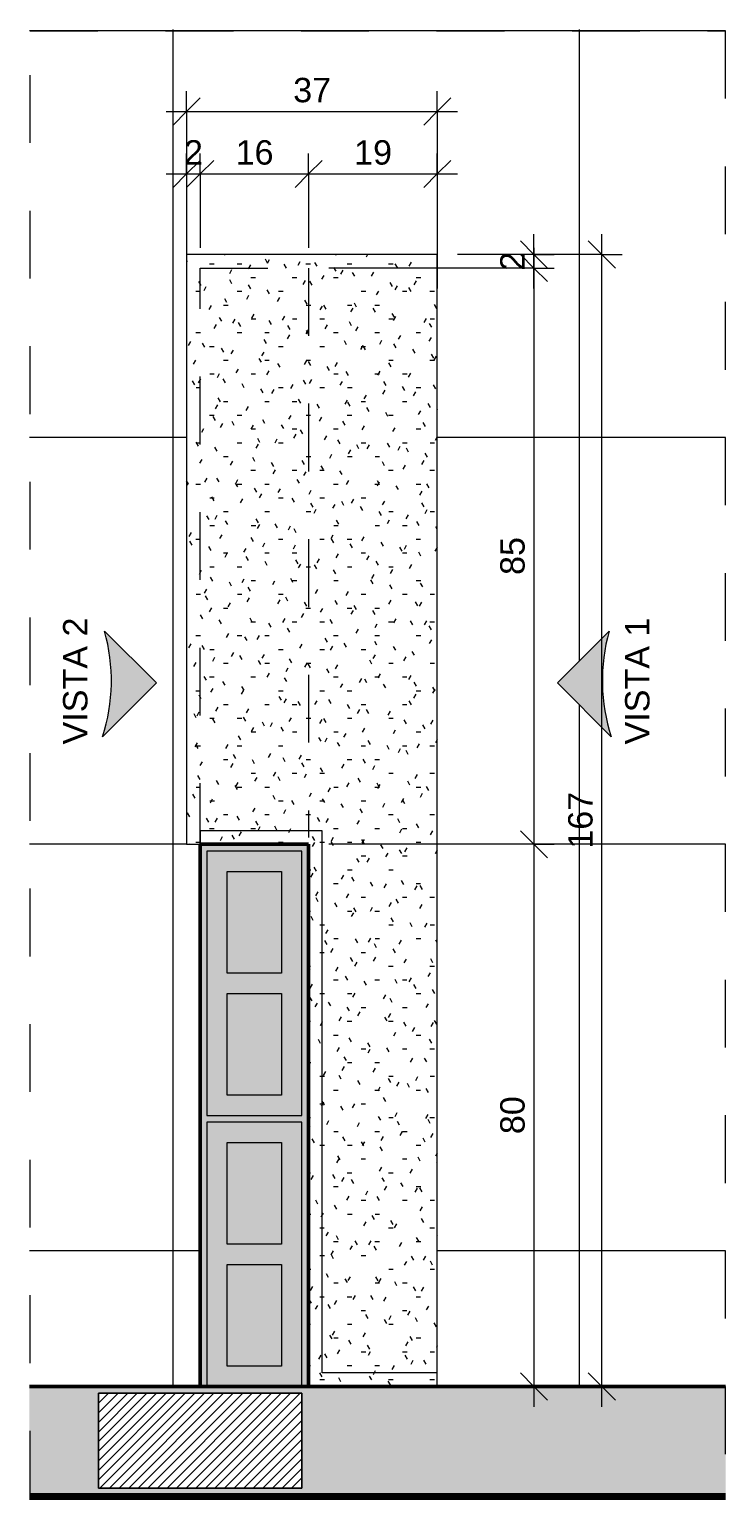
# Model space of a CAD drawing. Header units: metres. Extents: x -0.3 to 17.5, y -18.2 to 2.6.
# Tile 1 of 8: x 9.9 to 10.9, y -18.2 to -16.1. Entities that reach past the tile are written whole.
import ezdxf

# ---------------------------------------------------------------- set-up
doc = ezdxf.new("R2010")
doc.units = ezdxf.units.M
doc.linetypes.add('Projeção', pattern=[0.003969, 0.002381, -0.001587])
for name, color, linetype, lineweight in [('A-ANNO-DIMS', 7, 'Continuous', 9), ('A-ANNO-DIMS-20', 7, 'Continuous', 9), ('A-DETL-GENF', 7, 'Continuous', 5), ('A-FLOR-OVHD', 7, 'Projeção', 5), ('A-FLOR-PATT', 7, 'Continuous', 50), ('A-WALL-PATT', 7, 'Continuous', 5), ('G-ANNO-TEXT', 7, 'Continuous', 9), ('I-WALL', 7, 'Continuous', 5), ('Q-CASE', 7, 'Continuous', 5), ('Q-SPCQ', 7, 'Continuous', 5)]:
    doc.layers.add(name, color=color, linetype=linetype, lineweight=lineweight)
doc.layers.add('A-DETL', color=7, linetype='Continuous', lineweight=5, true_color=0x00a600)
doc.styles.add('Arial_4', font='arial.ttf', dxfattribs={"height": 0.036})
doc.dimstyles.new('Com_linha__ref__contínua__-_Cor_Vermelha_Arial_1_8mm_1', dxfattribs={"dimscale": 0.3048, "dimtxt": 0.036729, "dimasz": 0.131234, "dimexe": 0.098425, "dimexo": 0.098425, "dimgap": 0.009843, "dimtad": 1, "dimdec": 1, "dimlfac": 100, "dimrnd": 0.1, "dimdsep": 46, "dimtxsty": 'Arial_4', "dimblk1": 'OBLIQUE', "dimblk2": 'OBLIQUE', "dimsah": 1, "dimcen": 0.09, "dimdle": 0.098425, "dimazin": 0, "dimtfac": 1, "dimtdec": 4, "dimtix": 1, "dimtmove": 0, "dimatfit": 3, "dimfxl": 1, "dimtvp": 1, "dimtolj": 1, "dimtzin": 0, "dimarcsym": 2})
pattern_1 = [(0, (0, 0), (0.08128, 0.02032), [0.00671, -0.05425, 0.00671, -0.05425, -0.32512]), (0, (0, 0), (0.08128, 0.02032), [-0.12192, 0.00671, -0.11521, 0.00671, -0.05425, -0.14224]), (0, (0, 0), (0.08128, 0.02032), [-0.3048, 0.00671, -0.03393, 0.00671, -0.09489]), (120, (0.03048, 0.01016), (-0.058237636, 0.060230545), [0.00671, -0.05425, 0.00671, -0.37937]), (120, (0.03048, 0.01016), (-0.058237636, 0.060230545), [-0.06767, -0.05425, 0.00671, -0.11521, -0.2032]), (120, (0.03048, 0.01016), (-0.058237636, 0.060230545), [-0.24384, 0.00671, -0.05425, 0.00671, -0.13553]), (120, (0.03048, 0.01016), (-0.058237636, 0.060230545), [-0.31151, -0.03393, 0.00671, -0.09489]), (240, (0.04064, 0.0508), (-0.023042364, -0.080550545), [0.00671, -0.05425, 0.00671, -0.37937]), (240, (0.04064, 0.0508), (-0.023042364, -0.080550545), [-0.06767, -0.05425, 0.00671, -0.11521, -0.2032]), (240, (0.04064, 0.0508), (-0.023042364, -0.080550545), [-0.24384, 0.00671, -0.05425, 0.00671, -0.13553]), (240, (0.04064, 0.0508), (-0.023042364, -0.080550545), [-0.31151, -0.03393, 0.00671, -0.09489])]

# ---------------------------------------------------------------- blocks, each defined once
blk = doc.blocks.new('TAMPO DO ABRIGO GLP EM GRANITO CINZA ANDORINHA - TAMPO DO ABRIGO GLP EM GRANITO CINZA ANDORINHA-V1-DET_BANCADA')
at = {"layer": 'Q-CASE', "true_color": 0x808080}
h = blk.add_hatch(dxfattribs=at)
h.set_pattern_fill('FP_14', color=8, style=0, pattern_type=2)
h.set_pattern_definition(pattern_1)
h.paths.add_polyline_path([(-3.0337, -18.055), (-2.8637, -18.055), (-2.8637, -16.405), (-3.2337, -16.405), (-3.2337, -17.275), (-3.2137, -17.275), (-3.2137, -17.255), (-3.0337, -17.255), (-3.0337, -18.0254)])
h = blk.add_hatch(dxfattribs=at)
h.set_pattern_fill('FP_14', color=8, style=0, pattern_type=2)
h.set_pattern_definition(pattern_1)
h.paths.add_polyline_path([(-3.0537, -18.075), (-2.8637, -18.075), (-2.8637, -18.055), (-3.0337, -18.055), (-3.0337, -17.255), (-3.2137, -17.255), (-3.2137, -17.275), (-3.0537, -17.275), (-3.0537, -18.0597)])
at = {"layer": 'Q-CASE'}
for p, q in [((-2.8637, -16.405), (-3.2337, -16.405)), ((-3.2337, -16.405), (-3.2337, -17.275)), ((-2.8637, -18.055), (-2.8637, -16.405)), ((-3.2337, -17.275), (-3.2137, -17.275)), ((-3.0337, -17.255), (-3.2137, -17.255)), ((-3.2137, -17.255), (-3.2137, -17.275)), ((-3.0337, -18.055), (-3.0337, -17.255)), ((-2.8637, -18.055), (-3.0337, -18.055)), ((-2.8637, -18.075), (-2.8637, -18.055))]:
    blk.add_line(p, q, dxfattribs=at)
blk = doc.blocks.new('Bloco B39 - Tipo 1-2819859-DET_BANCADA')
at = {"layer": 'Q-SPCQ', "true_color": 0x7f7f7f}
h = blk.add_hatch(color=8, dxfattribs=at)
h.paths.add_polyline_path([(0.39, 0), (0.39, 0.14), (0, 0.14), (0, 0), (0.3832, 0)])
h.paths.add_polyline_path([(0.36, 0.043), (0.36, 0.03), (0.21, 0.03), (0.21, 0.11), (0.36, 0.11), (0.36, 0.059)])
h.paths.add_polyline_path([(0.18, 0.049), (0.18, 0.03), (0.03, 0.03), (0.03, 0.11), (0.18, 0.11), (0.18, 0.059)])
at = {"layer": 'Q-SPCQ'}
for p, q in [((0.39, 0.14), (0, 0.14)), ((0, 0.14), (0, 0)), ((0.39, 0), (0.39, 0.14)), ((0.03, 0.03), (0.03, 0.11)), ((0.03, 0.11), (0.18, 0.11)), ((0.18, 0.11), (0.18, 0.03)), ((0.21, 0.11), (0.36, 0.11)), ((0.21, 0.03), (0.21, 0.11)), ((0.36, 0.11), (0.36, 0.03)), ((0.18, 0.03), (0.03, 0.03)), ((0.36, 0.03), (0.21, 0.03)), ((0, 0), (0.39, 0))]:
    blk.add_line(p, q, dxfattribs=at)
blk = doc.blocks.new('DIMBLOCK16-DET_BANCADA')
at = {"layer": 'A-ANNO-DIMS-20', "color": 242, "true_color": 0xbd2b2e, "transparency": 16777216}
for p, q in [((10.6589, -16.425), (10.6389, -16.405)), ((10.6589, -16.395), (10.6589, -17.275)), ((10.6589, -16.425), (10.3563, -16.425)), ((10.6589, -16.425), (10.6789, -16.445)), ((10.6589, -16.425), (10.6889, -16.425)), ((10.6589, -17.275), (10.3563, -17.275)), ((10.6589, -17.275), (10.6389, -17.255)), ((10.6589, -17.275), (10.6789, -17.295)), ((10.6589, -17.275), (10.6889, -17.275))]:
    blk.add_line(p, q, dxfattribs=at)
at = {"layer": 'A-ANNO-DIMS-20', "color": 0, "transparency": 16777216, "insert": (10.6092, -16.8777), "char_height": 0.036, "width": 0.066452, "attachment_point": 1, "rotation": 90, "line_spacing_factor": 0.941778, "style": 'Arial_4'}
blk.add_mtext('85', dxfattribs=at)
blk = doc.blocks.new('_Oblique')
at = {"color": 0, "linetype": 'ByBlock', "lineweight": -2}
blk.add_line((-0.5, -0.5), (0.5, 0.5), dxfattribs=at)
blk = doc.blocks.new('DIMBLOCK17-DET_BANCADA')
at = {"layer": 'A-ANNO-DIMS-20', "color": 242, "true_color": 0xbd2b2e, "transparency": 16777216}
for p, q in [((10.6589, -17.275), (10.3563, -17.275)), ((10.6589, -17.275), (10.6389, -17.255)), ((10.6589, -17.275), (10.6589, -18.105)), ((10.6589, -17.275), (10.6789, -17.295)), ((10.6589, -17.275), (10.6889, -17.275)), ((10.6589, -18.075), (10.6389, -18.055)), ((10.6589, -18.075), (10.6572, -18.075)), ((10.6589, -18.075), (10.6789, -18.095)), ((10.6589, -18.075), (10.6889, -18.075))]:
    blk.add_line(p, q, dxfattribs=at)
at = {"layer": 'A-ANNO-DIMS-20', "color": 0, "transparency": 16777216, "insert": (10.6092, -17.7027), "char_height": 0.036, "width": 0.066452, "attachment_point": 1, "rotation": 90, "line_spacing_factor": 0.941778, "style": 'Arial_4'}
blk.add_mtext('80', dxfattribs=at)
blk = doc.blocks.new('DIMBLOCK18-DET_BANCADA')
at = {"layer": 'A-ANNO-DIMS-20', "color": 242, "true_color": 0xbd2b2e, "transparency": 16777216}
for p, q in [((10.6589, -16.405), (10.6389, -16.385)), ((10.6589, -16.455), (10.6589, -16.375)), ((10.6589, -16.405), (10.5463, -16.405)), ((10.6589, -16.425), (10.6389, -16.405)), ((10.6589, -16.405), (10.6789, -16.425)), ((10.6589, -16.405), (10.6889, -16.405)), ((10.6589, -16.425), (10.3563, -16.425)), ((10.6589, -16.425), (10.6789, -16.445)), ((10.6589, -16.425), (10.6889, -16.425))]:
    blk.add_line(p, q, dxfattribs=at)
at = {"layer": 'A-ANNO-DIMS-20', "color": 0, "transparency": 16777216, "insert": (10.6092, -16.4289), "char_height": 0.036, "width": 0.033226, "attachment_point": 1, "rotation": 90, "line_spacing_factor": 0.941778, "style": 'Arial_4'}
blk.add_mtext('2', dxfattribs=at)
blk = doc.blocks.new('DIMBLOCK19-DET_BANCADA')
at = {"layer": 'A-ANNO-DIMS-20', "color": 242, "true_color": 0xbd2b2e, "transparency": 16777216}
for p, q in [((10.7592, -16.405), (10.7392, -16.385)), ((10.7592, -18.105), (10.7592, -16.375)), ((10.7592, -16.405), (10.5463, -16.405)), ((10.7592, -16.405), (10.7792, -16.425)), ((10.7592, -16.405), (10.7892, -16.405)), ((10.7592, -18.075), (10.7392, -18.055)), ((10.7592, -18.075), (10.7292, -18.075)), ((10.7592, -18.075), (10.7792, -18.095)), ((10.7592, -18.075), (10.761, -18.075))]:
    blk.add_line(p, q, dxfattribs=at)
at = {"layer": 'A-ANNO-DIMS-20', "color": 0, "transparency": 16777216, "insert": (10.7095, -17.2816), "char_height": 0.036, "width": 0.099678, "attachment_point": 1, "rotation": 90, "line_spacing_factor": 0.941778, "style": 'Arial_4'}
blk.add_mtext('167', dxfattribs=at)
blk = doc.blocks.new('DIMBLOCK20-DET_BANCADA')
at = {"layer": 'A-ANNO-DIMS-20', "color": 242, "true_color": 0xbd2b2e, "transparency": 16777216}
for p, q in [((10.1463, -16.2861), (10.1463, -16.2561)), ((10.1663, -16.2861), (10.1663, -16.2561)), ((10.1463, -16.2861), (10.1663, -16.2661)), ((10.1663, -16.2861), (10.1863, -16.2661)), ((10.1163, -16.2861), (10.1663, -16.2861)), ((10.1463, -16.2861), (10.1263, -16.3061)), ((10.1663, -16.2861), (10.1463, -16.3061)), ((10.1463, -16.2861), (10.1463, -16.375)), ((10.1663, -16.2861), (10.1663, -16.395))]:
    blk.add_line(p, q, dxfattribs=at)
at = {"layer": 'A-ANNO-DIMS-20', "color": 0, "transparency": 16777216, "insert": (10.1424, -16.2363), "char_height": 0.036, "width": 0.033226, "attachment_point": 1, "line_spacing_factor": 0.941778, "style": 'Arial_4'}
blk.add_mtext('2', dxfattribs=at)
blk = doc.blocks.new('DIMBLOCK21-DET_BANCADA')
at = {"layer": 'A-ANNO-DIMS-20', "color": 242, "true_color": 0xbd2b2e, "transparency": 16777216}
for p, q in [((10.1663, -16.2861), (10.1663, -16.2561)), ((10.3263, -16.2861), (10.3263, -16.2561)), ((10.1663, -16.2861), (10.1863, -16.2661)), ((10.3263, -16.2861), (10.3463, -16.2661)), ((10.1663, -16.2861), (10.1463, -16.3061)), ((10.1663, -16.2861), (10.3263, -16.2861)), ((10.1663, -16.2861), (10.1663, -16.395)), ((10.3263, -16.2861), (10.3063, -16.3061)), ((10.3263, -16.2861), (10.3263, -16.395))]:
    blk.add_line(p, q, dxfattribs=at)
at = {"layer": 'A-ANNO-DIMS-20', "color": 0, "transparency": 16777216, "insert": (10.2186, -16.2363), "char_height": 0.036, "width": 0.066452, "attachment_point": 1, "line_spacing_factor": 0.941778, "style": 'Arial_4'}
blk.add_mtext('16', dxfattribs=at)
blk = doc.blocks.new('DIMBLOCK22-DET_BANCADA')
at = {"layer": 'A-ANNO-DIMS-20', "color": 242, "true_color": 0xbd2b2e, "transparency": 16777216}
for p, q in [((10.3263, -16.2861), (10.3263, -16.2561)), ((10.5163, -16.2861), (10.5163, -16.2561)), ((10.3263, -16.2861), (10.3463, -16.2661)), ((10.5163, -16.2861), (10.5363, -16.2661)), ((10.3263, -16.2861), (10.3063, -16.3061)), ((10.3263, -16.2861), (10.5463, -16.2861)), ((10.3263, -16.2861), (10.3263, -16.395)), ((10.5163, -16.2861), (10.4963, -16.3061)), ((10.5163, -16.2861), (10.5163, -16.375))]:
    blk.add_line(p, q, dxfattribs=at)
at = {"layer": 'A-ANNO-DIMS-20', "color": 0, "transparency": 16777216, "insert": (10.3936, -16.2363), "char_height": 0.036, "width": 0.066452, "attachment_point": 1, "line_spacing_factor": 0.941778, "style": 'Arial_4'}
blk.add_mtext('19', dxfattribs=at)
blk = doc.blocks.new('DIMBLOCK23-DET_BANCADA')
at = {"layer": 'A-ANNO-DIMS-20', "color": 242, "true_color": 0xbd2b2e, "transparency": 16777216}
for p, q in [((10.1463, -16.194), (10.1463, -16.164)), ((10.5163, -16.194), (10.5163, -16.164)), ((10.1463, -16.194), (10.1663, -16.174)), ((10.5163, -16.194), (10.5363, -16.174)), ((10.1163, -16.194), (10.5463, -16.194)), ((10.1463, -16.194), (10.1263, -16.214)), ((10.1463, -16.194), (10.1463, -16.4551)), ((10.5163, -16.194), (10.4963, -16.214)), ((10.5163, -16.194), (10.5163, -16.4551))]:
    blk.add_line(p, q, dxfattribs=at)
at = {"layer": 'A-ANNO-DIMS-20', "color": 0, "transparency": 16777216, "insert": (10.3036, -16.1443), "char_height": 0.036, "width": 0.066452, "attachment_point": 1, "line_spacing_factor": 0.941778, "style": 'Arial_4'}
blk.add_mtext('37', dxfattribs=at)

msp = doc.modelspace()

# ---------------------------------------------------------------- hatches: boundary and pattern name
at = {"layer": 'A-DETL-GENF'}
for points in [[(10.0223, -17.1164), (10.1016, -17.0371), (10.0253, -16.9607), (10.0311, -16.9865), (10.0344, -17.0125), (10.0352, -17.0388), (10.0334, -17.065), (10.0291, -17.0909)], [(10.7728, -17.1164), (10.766, -17.0909), (10.7617, -17.065), (10.76, -17.0371), (10.7607, -17.0125), (10.764, -16.9865), (10.7698, -16.9607), (10.6935, -17.0371), (10.766, -17.1096)]]:
    msp.add_hatch(color=256, dxfattribs=at).paths.add_polyline_path(points)
at = {"layer": 'A-DETL-GENF', "true_color": 0x464646}
h = msp.add_hatch(dxfattribs=at)
h.set_pattern_fill('FP_16', color=49, style=0, pattern_type=2)
h.set_pattern_definition([(45, (13.379982, 0), (-0.007071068, 0.007071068), [])])
h.paths.add_polyline_path([(10.0163, -18.225), (10.3163, -18.225), (10.3163, -18.085), (10.0163, -18.085)])
at = {"layer": 'A-FLOR-PATT', "lineweight": 5, "true_color": 0x787878}
h = msp.add_hatch(dxfattribs=at)
h.set_pattern_fill('FP_15', color=8, style=0, pattern_type=2)
h.set_pattern_definition([(0, (10.726, -16.075), (0, 0.6), []), (90, (10.726, -16.075), (-0.6, 4e-17), [])])
h.paths.add_polyline_path([(10.1663, -18.075), (10.1663, -17.275), (10.1463, -17.275), (10.1463, -16.405), (10.5163, -16.405), (10.5163, -18.075), (10.9419, -18.075), (10.9419, -16.0728), (9.9142, -16.0728), (9.9142, -18.075)])
h.paths.add_polyline_path([(10.0223, -17.1164), (10.0291, -17.0909), (10.0334, -17.065), (10.0351, -17.0371), (10.0344, -17.0125), (10.0311, -16.9865), (10.0253, -16.9607), (10.1016, -17.0371), (10.0253, -17.1134)])
h.paths.add_polyline_path([(10.7728, -17.1164), (10.6935, -17.0371), (10.7698, -16.9607), (10.764, -16.9865), (10.7607, -17.0125), (10.7599, -17.0388), (10.7617, -17.065), (10.766, -17.0909), (10.7698, -17.1051)])
at = {"layer": 'A-WALL-PATT', "true_color": 0x808080}
h = msp.add_hatch(color=8, dxfattribs=at)
h.paths.add_polyline_path([(10.1663, -18.075), (10.1763, -18.075), (10.1763, -17.685), (10.3163, -17.685), (10.3163, -18.075), (10.3263, -18.075), (10.3263, -17.275), (10.1663, -17.275), (10.1663, -17.9912)])
h.paths.add_polyline_path([(10.2353, -18.045), (10.2863, -18.045), (10.2863, -17.895), (10.2063, -17.895), (10.2063, -18.045), (10.2193, -18.045)])
h.paths.add_polyline_path([(10.2514, -17.865), (10.2863, -17.865), (10.2863, -17.715), (10.2063, -17.715), (10.2063, -17.865), (10.2353, -17.865)])
h.paths.add_polyline_path([(10.2514, -17.675), (10.1763, -17.675), (10.1763, -17.285), (10.3163, -17.285), (10.3163, -17.675), (10.2674, -17.675)])
h.paths.add_polyline_path([(10.2063, -17.645), (10.2863, -17.645), (10.2863, -17.495), (10.2063, -17.495), (10.2063, -17.5801)])
h.paths.add_polyline_path([(10.2063, -17.465), (10.2863, -17.465), (10.2863, -17.315), (10.2063, -17.315), (10.2063, -17.4431)])
for points in [[(9.9142, -18.235), (10.2463, -18.235), (10.2463, -18.225), (10.0163, -18.225), (10.0163, -18.085), (10.2463, -18.085), (10.2463, -18.075), (9.9142, -18.075), (9.9142, -18.225)], [(10.9419, -18.235), (10.9419, -18.075), (10.2463, -18.075), (10.2463, -18.085), (10.3163, -18.085), (10.3163, -18.225), (10.2463, -18.225), (10.2463, -18.235), (10.428, -18.235)]]:
    msp.add_hatch(color=8, dxfattribs=at).paths.add_polyline_path(points)
at = {"layer": 'I-WALL', "true_color": 0xc0c0c0}
msp.add_hatch(color=9, dxfattribs=at).paths.add_polyline_path([(10.9419, -18.24), (10.9419, -18.235), (9.9142, -18.235), (9.9142, -18.24), (10.428, -18.24)])

# ---------------------------------------------------------------- linework, layer by layer
at = {"layer": 'A-DETL', "color": 7}
for p, q in [((10.1016, -17.0371), (10.0253, -16.9607)), ((10.7698, -16.9607), (10.6935, -17.0371)), ((10.0223, -17.1164), (10.1016, -17.0371)), ((10.6935, -17.0371), (10.7728, -17.1164))]:
    msp.add_line(p, q, dxfattribs=at)
at = {"layer": 'A-DETL', "color": 7, "lineweight": 50}
msp.add_line((10.1663, -18.075), (10.3263, -18.075), dxfattribs=at)
at = {"layer": 'A-DETL', "color": 7, "lineweight": 25}
for p, q in [((10.3163, -18.085), (10.0163, -18.085)), ((10.0163, -18.085), (10.0163, -18.225)), ((10.3163, -18.225), (10.3163, -18.085)), ((10.0163, -18.225), (10.3163, -18.225))]:
    msp.add_line(p, q, dxfattribs=at)
at = {"layer": 'A-DETL', "color": 7}
for centre, start, end in [((9.7636, -17.0335), 342.2278, 15.5473), ((11.0315, -17.0335), 164.4527, 197.7722)]:
    msp.add_arc(centre, 0.2716, start, end, dxfattribs=at)
at = {"layer": 'A-FLOR-OVHD'}
for p, q in [((9.9153, -16.0749), (10.9412, -16.0749)), ((9.9153, -18.2404), (9.9153, -16.0749)), ((10.9412, -16.0749), (10.9412, -18.2404)), ((10.1663, -17.285), (10.1663, -16.425)), ((10.1663, -16.425), (10.3263, -16.425)), ((10.3263, -16.425), (10.3263, -17.265)), ((10.9412, -18.2404), (9.9153, -18.2404))]:
    msp.add_line(p, q, dxfattribs=at)
at = {"layer": 'I-WALL', "lineweight": 50}
for p, q in [((10.3263, -17.275), (10.1663, -17.275)), ((10.1663, -17.275), (10.1663, -18.075)), ((10.3263, -18.075), (10.3263, -17.275)), ((10.1663, -18.075), (9.9142, -18.075)), ((10.9419, -18.075), (10.3263, -18.075)), ((9.9142, -18.235), (10.9419, -18.235)), ((10.9419, -18.24), (9.9142, -18.24))]:
    msp.add_line(p, q, dxfattribs=at)

# ---------------------------------------------------------------- block references
at = {"layer": 'Q-CASE'}
msp.add_blockref('TAMPO DO ABRIGO GLP EM GRANITO CINZA ANDORINHA - TAMPO DO ABRIGO GLP EM GRANITO CINZA ANDORINHA-V1-DET_BANCADA', (13.38, 0), dxfattribs=at)
at = {"layer": 'Q-SPCQ', "rotation": 270}
for p in [(10.1763, -17.285), (10.1763, -17.685)]:
    msp.add_blockref('Bloco B39 - Tipo 1-2819859-DET_BANCADA', p, dxfattribs=at)

# ---------------------------------------------------------------- texts
at = {"layer": 'G-ANNO-TEXT', "char_height": 0.036, "width": 0.221266, "attachment_point": 1, "rotation": 90, "style": 'Arial_4'}
for s, insert in [('VISTA 2', (9.9639, -17.1278)), ('VISTA 1', (10.7935, -17.1278))]:
    msp.add_mtext(s, dxfattribs=dict(at, insert=insert))

# ---------------------------------------------------------------- dimensions: what is measured, and where the dimension line sits
at = {"layer": 'A-ANNO-DIMS', "color": 242, "true_color": 0xbd2b2e}
for base, p1, p2, override, picture, middle in [((10.5163, -16.194), (10.1463, -16.4851), (10.5163, -16.4851), {"dimpost": '<>', "dimfxl": 0.37}, 'DIMBLOCK23-DET_BANCADA', (10.3313, -16.1726)), ((10.1663, -16.2861), (10.1463, -16.405), (10.1663, -16.425), {"dimpost": '<>', "dimfxl": 0.028304}, 'DIMBLOCK20-DET_BANCADA', (10.1563, -16.265)), ((10.3263, -16.2861), (10.1663, -16.425), (10.3263, -16.425), {"dimpost": '<>', "dimfxl": 0.16}, 'DIMBLOCK21-DET_BANCADA', (10.2463, -16.2647)), ((10.5163, -16.2861), (10.3263, -16.425), (10.5163, -16.405), {"dimpost": '<>', "dimfxl": 0.191053}, 'DIMBLOCK22-DET_BANCADA', (10.4213, -16.2647))]:
    dim = msp.add_linear_dim(base=base, p1=p1, p2=p2, dimstyle='Com_linha__ref__contínua__-_Cor_Vermelha_Arial_1_8mm_1', override=override, dxfattribs=at)
    dim.commit()
    dim.dimension.update_dxf_attribs({"geometry": picture, "text_midpoint": middle})
for base, p1, p2, override, picture, middle in [((10.6589, -16.405), (10.3263, -16.425), (10.5163, -16.405), {"dimpost": '<>', "dimfxl": 0.191053}, 'DIMBLOCK18-DET_BANCADA', (10.6378, -16.415)), ((10.7592, -16.405), (10.731, -18.075), (10.5163, -16.405), {"dimpost": '<>', "dimfxl": 1.683766}, 'DIMBLOCK19-DET_BANCADA', (10.7379, -17.24)), ((10.6589, -17.275), (10.3263, -16.425), (10.3263, -17.275), {"dimpost": '<>', "dimfxl": 0.85}, 'DIMBLOCK16-DET_BANCADA', (10.6375, -16.85)), ((10.6589, -18.075), (10.3263, -17.275), (10.6872, -18.075), {"dimpost": '<>', "dimfxl": 0.877631}, 'DIMBLOCK17-DET_BANCADA', (10.6375, -17.675))]:
    dim = msp.add_linear_dim(base=base, p1=p1, p2=p2, angle=90, dimstyle='Com_linha__ref__contínua__-_Cor_Vermelha_Arial_1_8mm_1', override=override, dxfattribs=at)
    dim.commit()
    dim.dimension.update_dxf_attribs({"geometry": picture, "text_midpoint": middle})

doc.saveas('drawing.dxf')
